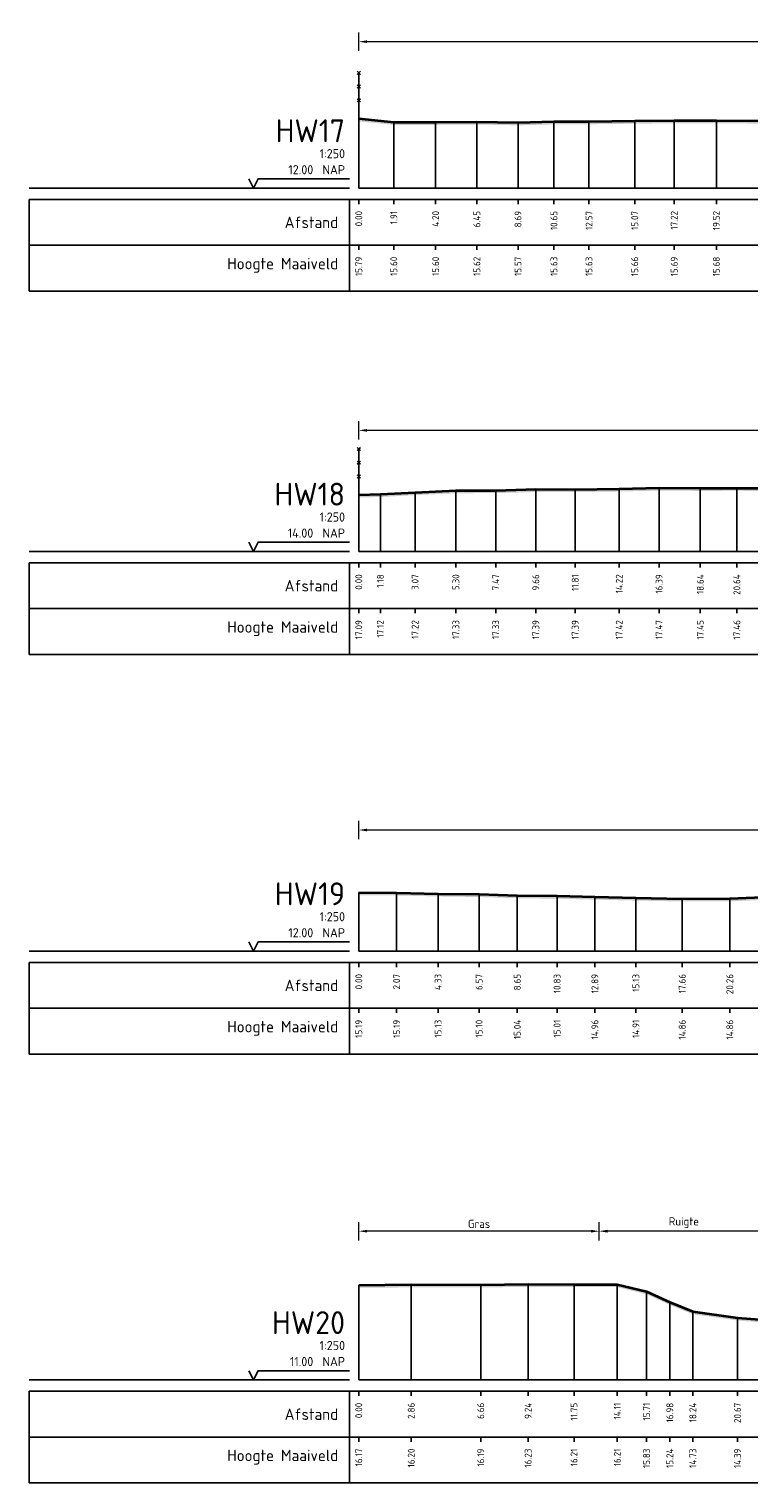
# Model space of a CAD drawing. Header units: metres. Extents: x 197882 to 206172, y 361908 to 364395.
# Tile 7 of 41: x 205766 to 205805, y 363847 to 363926. Entities that reach past the tile are written whole.
import ezdxf
from ezdxf.enums import TextEntityAlignment as Align

# ---------------------------------------------------------------- set-up
doc = ezdxf.new("R2010")
doc.units = ezdxf.units.M
doc.header["$PDMODE"] = 35
doc.header["$PDSIZE"] = 0.075
for name, color, linetype, lineweight in [('B-ME-IE-TERREINAFSCHEIDING_KUNSTMATIG_RASTERHEKWERK-SD', 20, 'Continuous', 25), ('X-ME-AL-PROFIEL_HUIDIG MAAIVELD-GD', 252, 'Continuous', 0), ('X-XX-AL-DETAIL1-M', 7, 'Continuous', 18), ('X-XX-AL-DWARSPROFIEL_PROFIELLIJN MAAIVELD-GD', 8, 'Continuous', 35)]:
    doc.layers.add(name, color=color, linetype=linetype, lineweight=lineweight)
doc.layers.add('X-ME-AL-PROFIELRASTER-S', color=7, linetype='Continuous')
doc.styles.add('NLCS-ISO-ANNOTATIEF-T18', font='NLCS-ISO.ttf', dxfattribs={"height": 1.8})
doc.styles.add('NLCS-ISO-ANNOTATIVE-T18', font='NLCS-ISO.ttf', dxfattribs={"height": 1.8})
doc.dimstyles.new('NLCS-ANNOTATIEF-T18-PIJL_L2_H0', dxfattribs={"dimtxt": 2.5, "dimasz": 1.8, "dimexe": 2, "dimexo": 2, "dimgap": 0.7, "dimtad": 1, "dimzin": 0, "dimdsep": 46, "dimtxsty": 'NLCS-ISO-ANNOTATIEF-T18', "dimcen": 0, "dimdle": 2, "dimclrd": 256, "dimclre": 256, "dimclrt": 10, "dimaunit": 2, "dimadec": 0, "dimazin": 0, "dimtfac": 1, "dimtdec": 3, "dimtofl": 0, "dimtmove": 0, "dimatfit": 3, "dimfxl": 2, "dimfxlon": 1, "dimtfillclr": 256, "dimtolj": 1, "dimtzin": 0, "dimlwd": -1, "dimlwe": -1, "dimarcsym": 0})

# ---------------------------------------------------------------- blocks, each defined once
blk = doc.blocks.new('SAL-PROFIELRASTER-D')
at = {"color": 0, "linetype": 'ByBlock', "lineweight": -2, "flags": 128}
for points in [[(-2, 0), (-72, 0)], [(-24, 2), (-23, 0), (-22, 2), (-2, 2)], [(-72, -12.5), (-72, -2.5)], [(0, -2.5), (-72, -2.5)], [(-2, -12.5), (-2, -2.5)], [(0, -12.5), (-72, -12.5)]]:
    blk.add_lwpolyline(points, dxfattribs=at)
at = {"color": 0, "linetype": 'ByBlock', "lineweight": -2, "style": 'NLCS-ISO-ANNOTATIVE-T18'}
blk.add_text('NAP', height=2, dxfattribs=at).set_placement((-3, 3), align=Align.RIGHT)
blk.add_text('Afstand', height=2.5, dxfattribs=at).set_placement((-4.5, -7.5), align=Align.MIDDLE_RIGHT)
for tag, height, p in [('PROFIELNR', 5, (-3, 10)), ('SCHAAL', 2, (-3, 6.5)), ('NAP', 2, (-9.94, 3))]:
    blk.add_attdef(tag, text='', height=height, dxfattribs=at).set_placement(p, align=Align.RIGHT)
blk = doc.blocks.new('SAL-PROFIELRASTER_BALK_EIND1-D')
at = {"color": 0, "linetype": 'ByBlock', "lineweight": -2}
blk.add_line((1, -12.5), (1, -2.5), dxfattribs=at)
at = {"color": 0, "linetype": 'ByBlock', "lineweight": -2, "flags": 128}
for points in [[(0, 0), (1, 0)], [(0, -2.5), (1, -2.5)], [(0, -12.5), (1, -12.5)]]:
    blk.add_lwpolyline(points, dxfattribs=at)
blk = doc.blocks.new('SAL-PROFIELRASTER_BALK-D')
at = {"color": 0, "linetype": 'ByBlock', "lineweight": -2}
for p, q in [((-72, -12.5), (-72, -2.5)), ((-2, -2.5), (-2, -12.5)), ((0, -12.5), (-72, -12.5))]:
    blk.add_line(p, q, dxfattribs=at)
at = {"color": 0, "linetype": 'ByBlock', "lineweight": -2, "style": 'NLCS-ISO-ANNOTATIVE-T18'}
for tag, height, p in [('TITEL1', 2.5, (-4.5, -6.5)), ('TITEL2', 1.5, (-4.5, -9.5))]:
    blk.add_attdef(tag, text='', height=height, dxfattribs=at).set_placement(p, align=Align.MIDDLE_RIGHT)
blk = doc.blocks.new('SAL-PROFIELRASTER_BALK_EIND2-D')
at = {"color": 0, "linetype": 'ByBlock', "lineweight": -2}
for p, q in [((1, -2.5), (1, -12.5)), ((1, -12.5), (0, -12.5))]:
    blk.add_line(p, q, dxfattribs=at)
blk = doc.blocks.new('SAL-PROFIELRASTER_BALK_DATA-D')
at = {"color": 0, "linetype": 'ByBlock', "lineweight": -2}
blk.add_lwpolyline([(0, -3.5), (0, -2.5)], dxfattribs=at)
at = {"color": 0, "linetype": 'ByBlock', "lineweight": -2, "style": 'NLCS-ISO-ANNOTATIVE-T18'}
blk.add_attdef('GETAL', text='', height=1.5, rotation=90, dxfattribs=at).set_placement((0.75, -5), align=Align.RIGHT)
blk = doc.blocks.new('SAL-PROFIELRASTER_AANHAAL-D')
at = {"color": 9, "linetype": 'ByBlock', "lineweight": -2, "flags": 128}
blk.add_lwpolyline([(0, 1), (0, 0)], dxfattribs=at)
blk = doc.blocks.new('SIE-RASTERHEKWERK-SOD')
at = {"flags": 128}
for points in [[(-0.035, 1.035), (0.035, 0.965)], [(-0.035, 0.965), (0, 1), (0.035, 1.035)], [(0, 0), (0, 1)], [(-0.035, 0.735), (0.035, 0.665)], [(-0.035, 0.665), (0, 0.7), (0.035, 0.735)], [(-0.035, 0.435), (0.035, 0.365)], [(-0.035, 0.365), (0, 0.4), (0.035, 0.435)]]:
    blk.add_lwpolyline(points, dxfattribs=at)
blk = doc.blocks.new('*D23')
at = {"layer": 'Defpoints', "color": 0, "transparency": 16777216}
for p in [(205783.859, 363925.67), (205783.859, 363917.683), (205919.086, 363917.683)]:
    blk.add_point(p, dxfattribs=at)
at = {"layer": 'X-XX-AL-DETAIL1-M', "transparency": 16777216}
for p, q in [((205783.859, 363925.17), (205783.859, 363926.17)), ((205918.636, 363925.67), (205784.309, 363925.67)), ((205919.086, 363925.17), (205919.086, 363926.17))]:
    blk.add_line(p, q, dxfattribs=at)
for points in [[(205784.309, 363925.745), (205784.309, 363925.595), (205783.859, 363925.67)], [(205918.636, 363925.745), (205918.636, 363925.595), (205919.086, 363925.67)]]:
    blk.add_solid(points, dxfattribs=at)
at = {"layer": 'X-XX-AL-DETAIL1-M', "color": 10, "transparency": 16777216, "insert": (205853.513, 363926.07), "char_height": 0.45, "attachment_point": 5, "style": 'NLCS-ISO-ANNOTATIEF-T18'}
blk.add_mtext('\\A1;Gras', dxfattribs=at)
blk = doc.blocks.new('*D26')
at = {"layer": 'Defpoints', "color": 0, "transparency": 16777216}
for p in [(205783.859, 363904.455), (205783.859, 363897.849), (205857.805, 363897.849)]:
    blk.add_point(p, dxfattribs=at)
at = {"layer": 'X-XX-AL-DETAIL1-M', "transparency": 16777216}
for p, q in [((205783.859, 363903.955), (205783.859, 363904.955)), ((205857.355, 363904.455), (205784.309, 363904.455)), ((205857.805, 363903.955), (205857.805, 363904.955))]:
    blk.add_line(p, q, dxfattribs=at)
for points in [[(205784.309, 363904.53), (205784.309, 363904.38), (205783.859, 363904.455)], [(205857.355, 363904.53), (205857.355, 363904.38), (205857.805, 363904.455)]]:
    blk.add_solid(points, dxfattribs=at)
at = {"layer": 'X-XX-AL-DETAIL1-M', "color": 10, "transparency": 16777216, "insert": (205820.832, 363904.855), "char_height": 0.45, "attachment_point": 5, "style": 'NLCS-ISO-ANNOTATIEF-T18'}
blk.add_mtext('\\A1;Gras', dxfattribs=at)
blk = doc.blocks.new('*D27')
at = {"layer": 'Defpoints', "color": 0, "transparency": 16777216}
for p in [(205783.859, 363882.64), (205783.859, 363876.034), (205903.687, 363876.034)]:
    blk.add_point(p, dxfattribs=at)
at = {"layer": 'X-XX-AL-DETAIL1-M', "transparency": 16777216}
for p, q in [((205783.859, 363882.14), (205783.859, 363883.14)), ((205903.687, 363882.14), (205903.687, 363883.14)), ((205903.237, 363882.64), (205784.309, 363882.64))]:
    blk.add_line(p, q, dxfattribs=at)
for points in [[(205784.309, 363882.715), (205784.309, 363882.565), (205783.859, 363882.64)], [(205903.237, 363882.715), (205903.237, 363882.565), (205903.687, 363882.64)]]:
    blk.add_solid(points, dxfattribs=at)
at = {"layer": 'X-XX-AL-DETAIL1-M', "color": 10, "transparency": 16777216, "insert": (205843.773, 363883.04), "char_height": 0.45, "attachment_point": 5, "style": 'NLCS-ISO-ANNOTATIEF-T18'}
blk.add_mtext('\\A1;Gras', dxfattribs=at)
blk = doc.blocks.new('*D28')
at = {"layer": 'Defpoints', "color": 0, "transparency": 16777216}
for p in [(205783.859, 363860.744), (205796.989, 363857.84), (205783.859, 363852.629)]:
    blk.add_point(p, dxfattribs=at)
at = {"layer": 'X-XX-AL-DETAIL1-M', "transparency": 16777216}
for p, q in [((205783.859, 363860.244), (205783.859, 363861.244)), ((205796.539, 363860.744), (205784.309, 363860.744)), ((205796.989, 363860.244), (205796.989, 363861.244))]:
    blk.add_line(p, q, dxfattribs=at)
for points in [[(205784.309, 363860.819), (205784.309, 363860.669), (205783.859, 363860.744)], [(205796.539, 363860.819), (205796.539, 363860.669), (205796.989, 363860.744)]]:
    blk.add_solid(points, dxfattribs=at)
at = {"layer": 'X-XX-AL-DETAIL1-M', "color": 10, "transparency": 16777216, "insert": (205790.424, 363861.144), "char_height": 0.45, "attachment_point": 5, "style": 'NLCS-ISO-ANNOTATIEF-T18'}
blk.add_mtext('\\A1;Gras', dxfattribs=at)
blk = doc.blocks.new('*D45')
at = {"layer": 'Defpoints', "color": 0, "transparency": 16777216}
for p in [(205796.989, 363860.744), (205796.989, 363857.84), (205806.226, 363852.629)]:
    blk.add_point(p, dxfattribs=at)
at = {"layer": 'X-XX-AL-DETAIL1-M', "transparency": 16777216}
for p, q in [((205796.989, 363860.244), (205796.989, 363861.244)), ((205805.776, 363860.744), (205797.439, 363860.744)), ((205806.226, 363860.244), (205806.226, 363861.244))]:
    blk.add_line(p, q, dxfattribs=at)
for points in [[(205797.439, 363860.819), (205797.439, 363860.669), (205796.989, 363860.744)], [(205805.776, 363860.819), (205805.776, 363860.669), (205806.226, 363860.744)]]:
    blk.add_solid(points, dxfattribs=at)
at = {"layer": 'X-XX-AL-DETAIL1-M', "color": 10, "transparency": 16777216, "insert": (205801.608, 363861.212), "char_height": 0.45, "attachment_point": 5, "style": 'NLCS-ISO-ANNOTATIEF-T18'}
blk.add_mtext('\\A1;Ruigte', dxfattribs=at)

msp = doc.modelspace()

# ---------------------------------------------------------------- hatches: boundary and pattern name
at = {"layer": 'X-ME-AL-PROFIEL_HUIDIG MAAIVELD-GD'}
h = msp.add_hatch(dxfattribs=at)
h.set_pattern_fill('AGR-MAAIVELD', color=256, scale=0.05, pattern_type=2)
h.set_pattern_definition([(45, (-22.73893, 234.15822), (-0.25000007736, 0.25000007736), []), (45, (-22.77464, 234.19393), (0, 0.50000015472), [0.3535535, -0.3535535]), (45, (-22.81035, 234.22965), (0, 0.50000015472), [0.3535535, -0.3535535]), (45, (-22.84657, 234.26586), (0, 0.50000015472), [0.3535535, -0.3535535]), (45, (-22.8818, 234.30108), (0, 0.50000015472), [0.3535535, -0.3535535]), (45, (-22.9175, 234.3368), (0, 0.50000015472), [0.3535535, -0.3535535]), (45, (-22.9532, 234.3725), (0, 0.50000015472), [0.3535535, -0.3535535]), (315, (-22.73893, 234.15822), (0.25000007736, 0.25000007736), []), (315, (-22.7032, 234.19393), (0.50000015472, -1e-16), [0.3535535, -0.3535535]), (315, (-22.6675, 234.22965), (0.50000015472, -1e-16), [0.3535535, -0.3535535]), (315, (-22.6313, 234.26586), (0.50000015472, -1e-16), [0.3535535, -0.3535535]), (315, (-22.59607, 234.30108), (0.50000015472, -1e-16), [0.3535535, -0.3535535]), (315, (-22.56035, 234.3368), (0.50000015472, -1e-16), [0.3535535, -0.3535535]), (315, (-22.52464, 234.3725), (0.50000015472, -1e-16), [0.3535535, -0.3535535])])
h.paths.add_polyline_path([(205925.067, 363919.183), (205924.067, 363919.823), (205923.167, 363920.42), (205922.166, 363920.62), (205921.457, 363920.941), (205920.48, 363921.51), (205919.086, 363921.614), (205917.632, 363921.557), (205915.939, 363921.512), (205914.101, 363921.516), (205912.288, 363921.474), (205910.175, 363921.455), (205908.371, 363921.379), (205906.248, 363921.397), (205904.337, 363921.391), (205902.347, 363921.376), (205900.229, 363921.368), (205898.284, 363921.37), (205896.219, 363921.365), (205894.388, 363921.397), (205892.636, 363921.378), (205890.798, 363921.394), (205888.896, 363921.418), (205886.852, 363921.421), (205884.647, 363921.434), (205882.669, 363921.431), (205880.938, 363921.443), (205878.519, 363921.51), (205876.587, 363921.449), (205874.354, 363921.458), (205872.287, 363921.427), (205870.227, 363921.445), (205868.178, 363921.443), (205865.901, 363921.424), (205864.018, 363921.409), (205861.707, 363921.393), (205859.442, 363921.394), (205857.353, 363921.371), (205855.348, 363921.372), (205852.98, 363921.347), (205850.912, 363921.336), (205848.891, 363921.345), (205846.744, 363921.345), (205844.769, 363921.316), (205842.638, 363921.313), (205840.233, 363921.334), (205838.265, 363921.372), (205836.086, 363921.364), (205834.064, 363921.377), (205832.199, 363921.373), (205830.012, 363921.367), (205827.783, 363921.358), (205825.748, 363921.33), (205823.943, 363921.302), (205821.801, 363921.331), (205819.389, 363921.337), (205816.676, 363921.341), (205814.553, 363921.328), (205812.192, 363921.342), (205810.32, 363921.334), (205807.991, 363921.347), (205805.958, 363921.351), (205803.379, 363921.363), (205801.079, 363921.368), (205798.925, 363921.345), (205796.426, 363921.313), (205794.513, 363921.308), (205792.551, 363921.256), (205790.306, 363921.299), (205788.054, 363921.281), (205785.771, 363921.282), (205783.859, 363921.471), (205783.859, 363921.321), (205785.771, 363921.132), (205788.054, 363921.131), (205790.306, 363921.149), (205792.551, 363921.106), (205794.513, 363921.158), (205796.426, 363921.163), (205798.925, 363921.195), (205801.079, 363921.218), (205803.379, 363921.213), (205805.958, 363921.201), (205807.991, 363921.197), (205810.32, 363921.184), (205812.192, 363921.192), (205814.553, 363921.178), (205816.676, 363921.191), (205819.389, 363921.187), (205821.801, 363921.181), (205823.943, 363921.152), (205825.748, 363921.18), (205827.783, 363921.208), (205830.012, 363921.217), (205832.199, 363921.223), (205834.064, 363921.227), (205836.086, 363921.214), (205838.265, 363921.222), (205840.233, 363921.184), (205842.638, 363921.163), (205844.769, 363921.166), (205846.744, 363921.195), (205848.891, 363921.195), (205850.912, 363921.186), (205852.98, 363921.197), (205855.348, 363921.222), (205857.353, 363921.221), (205859.442, 363921.244), (205861.707, 363921.243), (205864.018, 363921.259), (205865.901, 363921.274), (205868.178, 363921.293), (205870.227, 363921.295), (205872.287, 363921.277), (205874.354, 363921.308), (205876.587, 363921.299), (205878.519, 363921.36), (205880.938, 363921.293), (205882.669, 363921.281), (205884.647, 363921.284), (205886.852, 363921.271), (205888.896, 363921.268), (205890.798, 363921.244), (205892.636, 363921.228), (205894.388, 363921.247), (205896.219, 363921.215), (205898.284, 363921.22), (205900.229, 363921.218), (205902.347, 363921.226), (205904.337, 363921.241), (205906.248, 363921.247), (205908.371, 363921.229), (205910.175, 363921.305), (205912.288, 363921.324), (205914.101, 363921.366), (205915.939, 363921.362), (205917.632, 363921.407), (205919.086, 363921.464), (205920.48, 363921.36), (205921.457, 363920.791), (205922.166, 363920.47), (205923.167, 363920.27), (205924.067, 363919.673), (205925.067, 363919.033)])
h = msp.add_hatch(dxfattribs=at)
h.set_pattern_fill('AGR-MAAIVELD', color=256, scale=0.05, pattern_type=2)
h.set_pattern_definition([(45, (-22.73893, 251.82395), (-0.25000007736, 0.25000007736), []), (45, (-22.77464, 251.85966), (0, 0.50000015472), [0.3535535, -0.3535535]), (45, (-22.81035, 251.89537), (0, 0.50000015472), [0.3535535, -0.3535535]), (45, (-22.84657, 251.9316), (0, 0.50000015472), [0.3535535, -0.3535535]), (45, (-22.8818, 251.9668), (0, 0.50000015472), [0.3535535, -0.3535535]), (45, (-22.9175, 252.00252), (0, 0.50000015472), [0.3535535, -0.3535535]), (45, (-22.9532, 252.03823), (0, 0.50000015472), [0.3535535, -0.3535535]), (315, (-22.73893, 251.82395), (0.25000007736, 0.25000007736), []), (315, (-22.7032, 251.85966), (0.50000015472, -1e-16), [0.3535535, -0.3535535]), (315, (-22.6675, 251.89537), (0.50000015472, -1e-16), [0.3535535, -0.3535535]), (315, (-22.6313, 251.9316), (0.50000015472, -1e-16), [0.3535535, -0.3535535]), (315, (-22.59607, 251.9668), (0.50000015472, -1e-16), [0.3535535, -0.3535535]), (315, (-22.56035, 252.00252), (0.50000015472, -1e-16), [0.3535535, -0.3535535]), (315, (-22.52464, 252.03823), (0.50000015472, -1e-16), [0.3535535, -0.3535535])])
h.paths.add_polyline_path([(205857.805, 363900.972), (205857.805, 363900.822), (205854.991, 363900.918), (205852.842, 363900.932), (205849.993, 363900.878), (205847.436, 363900.722), (205844.714, 363900.586), (205842.217, 363900.637), (205839.747, 363900.706), (205837.805, 363900.717), (205835.492, 363900.756), (205833.356, 363900.865), (205831.204, 363900.958), (205828.538, 363900.997), (205826.629, 363900.992), (205824.435, 363901.036), (205822.426, 363901.061), (205819.734, 363901.083), (205817.95, 363901.151), (205815.623, 363901.093), (205813.308, 363901.214), (205810.995, 363901.098), (205808.863, 363901.174), (205806.536, 363901.146), (205804.499, 363901.157), (205802.503, 363901.152), (205800.253, 363901.166), (205798.078, 363901.121), (205795.674, 363901.084), (205793.523, 363901.09), (205791.334, 363901.031), (205789.158, 363901.025), (205786.932, 363900.922), (205785.037, 363900.818), (205783.859, 363900.79), (205783.859, 363900.94), (205785.037, 363900.968), (205786.932, 363901.072), (205789.158, 363901.175), (205791.334, 363901.181), (205793.523, 363901.24), (205795.674, 363901.234), (205798.078, 363901.271), (205800.253, 363901.316), (205802.503, 363901.302), (205804.499, 363901.307), (205806.536, 363901.296), (205808.863, 363901.324), (205810.995, 363901.248), (205813.308, 363901.364), (205815.623, 363901.243), (205817.95, 363901.301), (205819.734, 363901.233), (205822.426, 363901.211), (205824.435, 363901.186), (205826.629, 363901.142), (205828.538, 363901.147), (205831.204, 363901.108), (205833.356, 363901.015), (205835.492, 363900.906), (205837.805, 363900.867), (205839.747, 363900.856), (205842.217, 363900.787), (205844.714, 363900.736), (205847.436, 363900.872), (205849.993, 363901.028), (205852.842, 363901.082), (205854.991, 363901.068)])
h = msp.add_hatch(dxfattribs=at)
h.set_pattern_fill('AGR-MAAIVELD', color=256, scale=0.05, pattern_type=2)
h.set_pattern_definition([(45, (-18.88385, 265.82674), (-0.25000007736, 0.25000007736), []), (45, (-18.91956, 265.86246), (0, 0.50000015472), [0.3535535, -0.3535535]), (45, (-18.95528, 265.89817), (0, 0.50000015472), [0.3535535, -0.3535535]), (45, (-18.9915, 265.9344), (0, 0.50000015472), [0.3535535, -0.3535535]), (45, (-19.0267, 265.9696), (0, 0.50000015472), [0.3535535, -0.3535535]), (45, (-19.06242, 266.0053), (0, 0.50000015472), [0.3535535, -0.3535535]), (45, (-19.09813, 266.04103), (0, 0.50000015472), [0.3535535, -0.3535535]), (315, (-18.88385, 265.82674), (0.25000007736, 0.25000007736), []), (315, (-18.84813, 265.86246), (0.50000015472, -1e-16), [0.3535535, -0.3535535]), (315, (-18.81242, 265.89817), (0.50000015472, -1e-16), [0.3535535, -0.3535535]), (315, (-18.7762, 265.9344), (0.50000015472, -1e-16), [0.3535535, -0.3535535]), (315, (-18.741, 265.9696), (0.50000015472, -1e-16), [0.3535535, -0.3535535]), (315, (-18.70528, 266.0053), (0.50000015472, -1e-16), [0.3535535, -0.3535535]), (315, (-18.66956, 266.04103), (0.50000015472, -1e-16), [0.3535535, -0.3535535])])
h.paths.add_polyline_path([(205903.687, 363879.573), (205901.187, 363879.491), (205898.907, 363879.418), (205896.597, 363879.355), (205894.291, 363879.305), (205892.127, 363879.187), (205890.065, 363879.151), (205888.026, 363879.091), (205885.573, 363878.992), (205883.475, 363878.96), (205880.539, 363878.986), (205879.449, 363878.956), (205877.463, 363878.978), (205875.002, 363878.971), (205872.541, 363879.01), (205870.202, 363879.004), (205867.741, 363879.049), (205865.383, 363879.096), (205862.715, 363879.168), (205860.017, 363879.212), (205857.541, 363879.259), (205855.011, 363879.226), (205852.14, 363879.191), (205849.66, 363879.13), (205847.085, 363879.069), (205844.646, 363879.031), (205842.276, 363879.004), (205839.852, 363879.006), (205837.317, 363879.011), (205834.727, 363878.986), (205831.927, 363879.003), (205829.404, 363878.996), (205826.523, 363879.022), (205823.814, 363879.081), (205821.16, 363879.142), (205818.729, 363879.195), (205815.97, 363879.207), (205813.518, 363879.188), (205811.151, 363879.18), (205808.854, 363879.086), (205806.357, 363878.994), (205804.115, 363878.896), (205801.515, 363878.891), (205798.988, 363878.939), (205796.748, 363878.992), (205794.686, 363879.042), (205792.511, 363879.069), (205790.427, 363879.133), (205788.187, 363879.166), (205785.926, 363879.219), (205783.859, 363879.222), (205783.859, 363879.072), (205785.926, 363879.069), (205788.187, 363879.016), (205790.427, 363878.983), (205792.511, 363878.919), (205794.686, 363878.892), (205796.748, 363878.842), (205798.988, 363878.789), (205801.515, 363878.741), (205804.115, 363878.746), (205806.357, 363878.844), (205808.854, 363878.936), (205811.151, 363879.03), (205813.518, 363879.038), (205815.97, 363879.057), (205818.729, 363879.045), (205821.16, 363878.992), (205823.814, 363878.931), (205826.523, 363878.872), (205829.404, 363878.846), (205831.927, 363878.853), (205834.727, 363878.836), (205837.317, 363878.861), (205839.852, 363878.856), (205842.276, 363878.854), (205844.646, 363878.881), (205847.085, 363878.919), (205849.66, 363878.98), (205852.14, 363879.041), (205855.011, 363879.076), (205857.541, 363879.109), (205860.017, 363879.062), (205862.715, 363879.018), (205865.383, 363878.946), (205867.741, 363878.899), (205870.202, 363878.854), (205872.541, 363878.86), (205875.002, 363878.821), (205877.463, 363878.828), (205879.449, 363878.806), (205880.539, 363878.836), (205883.475, 363878.81), (205885.573, 363878.842), (205888.026, 363878.941), (205890.065, 363879.001), (205892.127, 363879.037), (205894.291, 363879.155), (205896.597, 363879.205), (205898.907, 363879.268), (205901.187, 363879.341), (205903.687, 363879.423)])
h = msp.add_hatch(dxfattribs=at)
h.set_pattern_fill('AGR-MAAIVELD', color=256, scale=0.05, pattern_type=2)
h.set_pattern_definition([(45, (-15.32153, 274.2284), (-0.25000007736, 0.25000007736), []), (45, (-15.35724, 274.26413), (0, 0.50000015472), [0.3535535, -0.3535535]), (45, (-15.39296, 274.29984), (0, 0.50000015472), [0.3535535, -0.3535535]), (45, (-15.42917, 274.33606), (0, 0.50000015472), [0.3535535, -0.3535535]), (45, (-15.4644, 274.37127), (0, 0.50000015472), [0.3535535, -0.3535535]), (45, (-15.5001, 274.407), (0, 0.50000015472), [0.3535535, -0.3535535]), (45, (-15.5358, 274.4427), (0, 0.50000015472), [0.3535535, -0.3535535]), (315, (-15.32153, 274.2284), (0.25000007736, 0.25000007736), []), (315, (-15.2858, 274.26413), (0.50000015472, -1e-16), [0.3535535, -0.3535535]), (315, (-15.2501, 274.29984), (0.50000015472, -1e-16), [0.3535535, -0.3535535]), (315, (-15.2139, 274.33606), (0.50000015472, -1e-16), [0.3535535, -0.3535535]), (315, (-15.17867, 274.37127), (0.50000015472, -1e-16), [0.3535535, -0.3535535]), (315, (-15.14296, 274.407), (0.50000015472, -1e-16), [0.3535535, -0.3535535]), (315, (-15.10724, 274.4427), (0.50000015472, -1e-16), [0.3535535, -0.3535535])])
h.paths.add_polyline_path([(205995.924, 363856.982), (205995.924, 363856.832), (205992.971, 363856.789), (205989.945, 363856.753), (205987.223, 363856.701), (205984.465, 363856.624), (205981.515, 363856.504), (205978.273, 363856.325), (205976.217, 363856.191), (205975.621, 363856.133), (205974.004, 363856.109), (205972.25, 363856.049), (205969.939, 363856.018), (205968.077, 363856.036), (205965.901, 363856.069), (205963.677, 363856.02), (205961.514, 363856.092), (205959.654, 363856.191), (205957.99, 363856.213), (205956.042, 363856.241), (205954.22, 363856.314), (205952.144, 363856.358), (205949.867, 363856.419), (205947.637, 363856.572), (205945.279, 363856.643), (205942.844, 363856.66), (205940.621, 363856.627), (205938.126, 363856.605), (205935.748, 363856.605), (205933.204, 363856.544), (205930.621, 363856.5), (205928.248, 363856.482), (205925.893, 363856.439), (205923.38, 363856.422), (205921.167, 363856.383), (205918.63, 363856.359), (205916.418, 363856.316), (205914.219, 363856.286), (205911.604, 363856.247), (205909.396, 363856.259), (205907.176, 363856.246), (205904.883, 363856.217), (205902.424, 363856.189), (205899.574, 363856.212), (205897.358, 363856.201), (205895.039, 363856.253), (205892.834, 363856.259), (205890.543, 363856.309), (205888.33, 363856.38), (205885.936, 363856.399), (205883.638, 363856.437), (205881.331, 363856.517), (205879.37, 363856.508), (205877.09, 363856.391), (205873.745, 363856.169), (205871.724, 363856.074), (205869.918, 363856.211), (205868.063, 363856.205), (205865.599, 363856.28), (205863.422, 363856.297), (205861.295, 363856.307), (205859.103, 363856.248), (205856.9, 363856.299), (205854.418, 363856.321), (205852.037, 363856.357), (205849.958, 363856.375), (205847.634, 363856.386), (205845.298, 363856.407), (205842.904, 363856.389), (205840.811, 363856.442), (205838.605, 363856.481), (205836.552, 363856.594), (205834.464, 363856.74), (205832.108, 363856.788), (205829.943, 363856.876), (205827.929, 363856.945), (205825.673, 363856.973), (205824.184, 363856.967), (205823.473, 363856.947), (205821.783, 363856.865), (205821.138, 363856.711), (205820.017, 363856.316), (205818.855, 363855.697), (205818.159, 363855.765), (205817.319, 363855.678), (205816.53, 363855.229), (205815.313, 363855.166), (205814.035, 363855.176), (205813.023, 363855.105), (205811.893, 363855.213), (205810.562, 363855.142), (205808.935, 363855.121), (205807.576, 363855.45), (205806.226, 363855.734), (205804.533, 363855.871), (205802.096, 363856.211), (205800.841, 363856.719), (205799.567, 363857.308), (205797.97, 363857.689), (205795.609, 363857.692), (205793.104, 363857.708), (205790.518, 363857.672), (205786.722, 363857.677), (205783.859, 363857.652), (205783.859, 363857.802), (205786.722, 363857.827), (205790.518, 363857.822), (205793.104, 363857.858), (205795.609, 363857.842), (205797.97, 363857.839), (205799.567, 363857.458), (205800.841, 363856.869), (205802.096, 363856.361), (205804.533, 363856.021), (205806.226, 363855.884), (205807.576, 363855.6), (205808.935, 363855.271), (205810.562, 363855.292), (205811.893, 363855.363), (205813.023, 363855.255), (205814.035, 363855.326), (205815.313, 363855.316), (205816.53, 363855.379), (205817.319, 363855.828), (205818.159, 363855.915), (205818.855, 363855.847), (205820.017, 363856.466), (205821.138, 363856.861), (205821.783, 363857.015), (205823.473, 363857.097), (205824.184, 363857.117), (205825.673, 363857.123), (205827.929, 363857.095), (205829.943, 363857.026), (205832.108, 363856.938), (205834.464, 363856.89), (205836.552, 363856.744), (205838.605, 363856.631), (205840.811, 363856.592), (205842.904, 363856.539), (205845.298, 363856.557), (205847.634, 363856.536), (205849.958, 363856.525), (205852.037, 363856.507), (205854.418, 363856.471), (205856.9, 363856.449), (205859.103, 363856.398), (205861.295, 363856.457), (205863.422, 363856.447), (205865.599, 363856.43), (205868.063, 363856.355), (205869.918, 363856.361), (205871.724, 363856.224), (205873.745, 363856.319), (205877.09, 363856.541), (205879.37, 363856.658), (205881.331, 363856.667), (205883.638, 363856.587), (205885.936, 363856.549), (205888.33, 363856.53), (205890.543, 363856.459), (205892.834, 363856.409), (205895.039, 363856.403), (205897.358, 363856.351), (205899.574, 363856.362), (205902.424, 363856.339), (205904.883, 363856.367), (205907.176, 363856.396), (205909.396, 363856.409), (205911.604, 363856.397), (205914.219, 363856.436), (205916.418, 363856.466), (205918.63, 363856.509), (205921.167, 363856.533), (205923.38, 363856.572), (205925.893, 363856.589), (205928.248, 363856.632), (205930.621, 363856.65), (205933.204, 363856.694), (205935.748, 363856.755), (205938.126, 363856.755), (205940.621, 363856.777), (205942.844, 363856.81), (205945.279, 363856.793), (205947.637, 363856.722), (205949.867, 363856.569), (205952.144, 363856.508), (205954.22, 363856.464), (205956.042, 363856.391), (205957.99, 363856.363), (205959.654, 363856.341), (205961.514, 363856.242), (205963.677, 363856.17), (205965.901, 363856.219), (205968.077, 363856.186), (205969.939, 363856.168), (205972.25, 363856.199), (205974.004, 363856.259), (205975.621, 363856.283), (205976.217, 363856.341), (205978.273, 363856.475), (205981.515, 363856.654), (205984.465, 363856.774), (205987.223, 363856.851), (205989.945, 363856.903), (205992.971, 363856.939)])

# ---------------------------------------------------------------- linework, layer by layer
at = {"layer": 'X-XX-AL-DWARSPROFIEL_PROFIELLIJN MAAIVELD-GD'}
for points in [[(205783.859, 363921.471), (205785.771, 363921.282), (205788.054, 363921.281), (205790.306, 363921.299), (205792.551, 363921.256), (205794.513, 363921.308), (205796.426, 363921.313), (205798.925, 363921.345), (205801.079, 363921.368), (205803.379, 363921.363), (205805.958, 363921.351)], [(205783.859, 363900.94), (205785.037, 363900.968), (205786.932, 363901.072), (205789.158, 363901.175), (205791.334, 363901.181), (205793.523, 363901.24), (205795.674, 363901.234), (205798.078, 363901.271), (205800.253, 363901.316), (205802.503, 363901.302), (205804.499, 363901.307), (205806.536, 363901.296)], [(205783.859, 363879.222), (205785.926, 363879.219), (205788.187, 363879.166), (205790.427, 363879.133), (205792.511, 363879.069), (205794.686, 363879.042), (205796.748, 363878.992), (205798.988, 363878.939), (205801.515, 363878.891), (205804.115, 363878.896), (205806.357, 363878.994)], [(205783.859, 363857.802), (205786.722, 363857.827), (205790.518, 363857.822), (205793.104, 363857.858), (205795.609, 363857.842), (205797.97, 363857.839), (205799.567, 363857.458), (205800.841, 363856.869), (205802.096, 363856.361), (205804.533, 363856.021), (205806.226, 363855.884)]]:
    msp.add_lwpolyline(points, dxfattribs=at)

# ---------------------------------------------------------------- block references
at = {"layer": 'B-ME-IE-TERREINAFSCHEIDING_KUNSTMATIG_RASTERHEKWERK-SD', "xscale": 2.5, "yscale": 2.5, "zscale": 2.5}
for p in [(205783.859, 363921.471), (205783.859, 363900.94)]:
    msp.add_blockref('SIE-RASTERHEKWERK-SOD', p, dxfattribs=at)
at = {"layer": 'X-ME-AL-PROFIELRASTER-S', "xscale": 0.25, "yscale": 0.25, "zscale": 0.25}
for name, p, values in [('SAL-PROFIELRASTER-D', (205783.859, 363917.683), {'PROFIELNR': 'HW17', 'SCHAAL': '1:250', 'NAP': '12.00'}), ('SAL-PROFIELRASTER_BALK_DATA-D', (205783.859, 363917.683), {'GETAL': '0.00'}), ('SAL-PROFIELRASTER_BALK_DATA-D', (205785.771, 363917.683), {'GETAL': '1.91'}), ('SAL-PROFIELRASTER_BALK_DATA-D', (205788.054, 363917.683), {'GETAL': '4.20'}), ('SAL-PROFIELRASTER_BALK_DATA-D', (205790.306, 363917.683), {'GETAL': '6.45'}), ('SAL-PROFIELRASTER_BALK_DATA-D', (205792.551, 363917.683), {'GETAL': '8.69'}), ('SAL-PROFIELRASTER_BALK_DATA-D', (205794.513, 363917.683), {'GETAL': '10.65'}), ('SAL-PROFIELRASTER_BALK_DATA-D', (205796.426, 363917.683), {'GETAL': '12.57'}), ('SAL-PROFIELRASTER_BALK_DATA-D', (205798.925, 363917.683), {'GETAL': '15.07'}), ('SAL-PROFIELRASTER_BALK_DATA-D', (205801.079, 363917.683), {'GETAL': '17.22'}), ('SAL-PROFIELRASTER_BALK_DATA-D', (205803.379, 363917.683), {'GETAL': '19.52'}), ('SAL-PROFIELRASTER_BALK-D', (205783.859, 363915.183), {'TITEL1': 'Hoogte Maaiveld'}), ('SAL-PROFIELRASTER_BALK_DATA-D', (205783.859, 363915.183), {'GETAL': '15.79'}), ('SAL-PROFIELRASTER_BALK_DATA-D', (205785.771, 363915.183), {'GETAL': '15.60'}), ('SAL-PROFIELRASTER_BALK_DATA-D', (205788.054, 363915.183), {'GETAL': '15.60'}), ('SAL-PROFIELRASTER_BALK_DATA-D', (205790.306, 363915.183), {'GETAL': '15.62'}), ('SAL-PROFIELRASTER_BALK_DATA-D', (205792.551, 363915.183), {'GETAL': '15.57'}), ('SAL-PROFIELRASTER_BALK_DATA-D', (205794.513, 363915.183), {'GETAL': '15.63'}), ('SAL-PROFIELRASTER_BALK_DATA-D', (205796.426, 363915.183), {'GETAL': '15.63'}), ('SAL-PROFIELRASTER_BALK_DATA-D', (205798.925, 363915.183), {'GETAL': '15.66'}), ('SAL-PROFIELRASTER_BALK_DATA-D', (205801.079, 363915.183), {'GETAL': '15.69'}), ('SAL-PROFIELRASTER_BALK_DATA-D', (205803.379, 363915.183), {'GETAL': '15.68'}), ('SAL-PROFIELRASTER-D', (205783.859, 363897.849), {'PROFIELNR': 'HW18', 'SCHAAL': '1:250', 'NAP': '14.00'}), ('SAL-PROFIELRASTER_BALK_DATA-D', (205783.859, 363897.849), {'GETAL': '0.00'}), ('SAL-PROFIELRASTER_BALK_DATA-D', (205785.037, 363897.849), {'GETAL': '1.18'}), ('SAL-PROFIELRASTER_BALK_DATA-D', (205786.932, 363897.849), {'GETAL': '3.07'}), ('SAL-PROFIELRASTER_BALK_DATA-D', (205789.158, 363897.849), {'GETAL': '5.30'}), ('SAL-PROFIELRASTER_BALK_DATA-D', (205791.334, 363897.849), {'GETAL': '7.47'}), ('SAL-PROFIELRASTER_BALK_DATA-D', (205793.523, 363897.849), {'GETAL': '9.66'}), ('SAL-PROFIELRASTER_BALK_DATA-D', (205795.674, 363897.849), {'GETAL': '11.81'}), ('SAL-PROFIELRASTER_BALK_DATA-D', (205798.078, 363897.849), {'GETAL': '14.22'}), ('SAL-PROFIELRASTER_BALK_DATA-D', (205800.253, 363897.849), {'GETAL': '16.39'}), ('SAL-PROFIELRASTER_BALK_DATA-D', (205802.503, 363897.849), {'GETAL': '18.64'}), ('SAL-PROFIELRASTER_BALK_DATA-D', (205804.499, 363897.849), {'GETAL': '20.64'}), ('SAL-PROFIELRASTER_BALK-D', (205783.859, 363895.349), {'TITEL1': 'Hoogte Maaiveld'}), ('SAL-PROFIELRASTER_BALK_DATA-D', (205783.859, 363895.349), {'GETAL': '17.09'}), ('SAL-PROFIELRASTER_BALK_DATA-D', (205785.037, 363895.349), {'GETAL': '17.12'}), ('SAL-PROFIELRASTER_BALK_DATA-D', (205786.932, 363895.349), {'GETAL': '17.22'}), ('SAL-PROFIELRASTER_BALK_DATA-D', (205789.158, 363895.349), {'GETAL': '17.33'}), ('SAL-PROFIELRASTER_BALK_DATA-D', (205791.334, 363895.349), {'GETAL': '17.33'}), ('SAL-PROFIELRASTER_BALK_DATA-D', (205793.523, 363895.349), {'GETAL': '17.39'}), ('SAL-PROFIELRASTER_BALK_DATA-D', (205795.674, 363895.349), {'GETAL': '17.39'}), ('SAL-PROFIELRASTER_BALK_DATA-D', (205798.078, 363895.349), {'GETAL': '17.42'}), ('SAL-PROFIELRASTER_BALK_DATA-D', (205800.253, 363895.349), {'GETAL': '17.47'}), ('SAL-PROFIELRASTER_BALK_DATA-D', (205802.503, 363895.349), {'GETAL': '17.45'}), ('SAL-PROFIELRASTER_BALK_DATA-D', (205804.499, 363895.349), {'GETAL': '17.46'}), ('SAL-PROFIELRASTER-D', (205783.859, 363876.034), {'PROFIELNR': 'HW19', 'SCHAAL': '1:250', 'NAP': '12.00'}), ('SAL-PROFIELRASTER_BALK_DATA-D', (205783.859, 363876.034), {'GETAL': '0.00'}), ('SAL-PROFIELRASTER_BALK_DATA-D', (205785.926, 363876.034), {'GETAL': '2.07'}), ('SAL-PROFIELRASTER_BALK_DATA-D', (205788.187, 363876.034), {'GETAL': '4.33'}), ('SAL-PROFIELRASTER_BALK_DATA-D', (205790.427, 363876.034), {'GETAL': '6.57'}), ('SAL-PROFIELRASTER_BALK_DATA-D', (205792.511, 363876.034), {'GETAL': '8.65'}), ('SAL-PROFIELRASTER_BALK_DATA-D', (205794.686, 363876.034), {'GETAL': '10.83'}), ('SAL-PROFIELRASTER_BALK_DATA-D', (205796.748, 363876.034), {'GETAL': '12.89'}), ('SAL-PROFIELRASTER_BALK_DATA-D', (205798.988, 363876.034), {'GETAL': '15.13'}), ('SAL-PROFIELRASTER_BALK_DATA-D', (205801.515, 363876.034), {'GETAL': '17.66'}), ('SAL-PROFIELRASTER_BALK_DATA-D', (205804.115, 363876.034), {'GETAL': '20.26'}), ('SAL-PROFIELRASTER_BALK-D', (205783.859, 363873.534), {'TITEL1': 'Hoogte Maaiveld'}), ('SAL-PROFIELRASTER_BALK_DATA-D', (205783.859, 363873.534), {'GETAL': '15.19'}), ('SAL-PROFIELRASTER_BALK_DATA-D', (205785.926, 363873.534), {'GETAL': '15.19'}), ('SAL-PROFIELRASTER_BALK_DATA-D', (205788.187, 363873.534), {'GETAL': '15.13'}), ('SAL-PROFIELRASTER_BALK_DATA-D', (205790.427, 363873.534), {'GETAL': '15.10'}), ('SAL-PROFIELRASTER_BALK_DATA-D', (205792.511, 363873.534), {'GETAL': '15.04'}), ('SAL-PROFIELRASTER_BALK_DATA-D', (205794.686, 363873.534), {'GETAL': '15.01'}), ('SAL-PROFIELRASTER_BALK_DATA-D', (205796.748, 363873.534), {'GETAL': '14.96'}), ('SAL-PROFIELRASTER_BALK_DATA-D', (205798.988, 363873.534), {'GETAL': '14.91'}), ('SAL-PROFIELRASTER_BALK_DATA-D', (205801.515, 363873.534), {'GETAL': '14.86'}), ('SAL-PROFIELRASTER_BALK_DATA-D', (205804.115, 363873.534), {'GETAL': '14.86'}), ('SAL-PROFIELRASTER-D', (205783.859, 363852.629), {'PROFIELNR': 'HW20', 'SCHAAL': '1:250', 'NAP': '11.00'}), ('SAL-PROFIELRASTER_BALK_DATA-D', (205783.859, 363852.629), {'GETAL': '0.00'}), ('SAL-PROFIELRASTER_BALK_DATA-D', (205786.722, 363852.629), {'GETAL': '2.86'}), ('SAL-PROFIELRASTER_BALK_DATA-D', (205790.518, 363852.629), {'GETAL': '6.66'}), ('SAL-PROFIELRASTER_BALK_DATA-D', (205793.104, 363852.629), {'GETAL': '9.24'}), ('SAL-PROFIELRASTER_BALK_DATA-D', (205795.609, 363852.629), {'GETAL': '11.75'}), ('SAL-PROFIELRASTER_BALK_DATA-D', (205797.97, 363852.629), {'GETAL': '14.11'}), ('SAL-PROFIELRASTER_BALK_DATA-D', (205799.567, 363852.629), {'GETAL': '15.71'}), ('SAL-PROFIELRASTER_BALK_DATA-D', (205800.841, 363852.629), {'GETAL': '16.98'}), ('SAL-PROFIELRASTER_BALK_DATA-D', (205802.096, 363852.629), {'GETAL': '18.24'}), ('SAL-PROFIELRASTER_BALK_DATA-D', (205804.533, 363852.629), {'GETAL': '20.67'}), ('SAL-PROFIELRASTER_BALK-D', (205783.859, 363850.129), {'TITEL1': 'Hoogte Maaiveld'}), ('SAL-PROFIELRASTER_BALK_DATA-D', (205783.859, 363850.129), {'GETAL': '16.17'}), ('SAL-PROFIELRASTER_BALK_DATA-D', (205786.722, 363850.129), {'GETAL': '16.20'}), ('SAL-PROFIELRASTER_BALK_DATA-D', (205790.518, 363850.129), {'GETAL': '16.19'}), ('SAL-PROFIELRASTER_BALK_DATA-D', (205793.104, 363850.129), {'GETAL': '16.23'}), ('SAL-PROFIELRASTER_BALK_DATA-D', (205795.609, 363850.129), {'GETAL': '16.21'}), ('SAL-PROFIELRASTER_BALK_DATA-D', (205797.97, 363850.129), {'GETAL': '16.21'}), ('SAL-PROFIELRASTER_BALK_DATA-D', (205799.567, 363850.129), {'GETAL': '15.83'}), ('SAL-PROFIELRASTER_BALK_DATA-D', (205800.841, 363850.129), {'GETAL': '15.24'}), ('SAL-PROFIELRASTER_BALK_DATA-D', (205802.096, 363850.129), {'GETAL': '14.73'}), ('SAL-PROFIELRASTER_BALK_DATA-D', (205804.533, 363850.129), {'GETAL': '14.39'})]:
    msp.add_blockref(name, p, dxfattribs=at).add_auto_attribs(values)
at = {"layer": 'X-ME-AL-PROFIELRASTER-S'}
for name, p, xscale, yscale, zscale in [('SAL-PROFIELRASTER_AANHAAL-D', (205783.859, 363917.683), 0.2256373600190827, 3.788000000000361, 0.2256373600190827), ('SAL-PROFIELRASTER_AANHAAL-D', (205785.771, 363917.683), 0.2168202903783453, 3.598999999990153, 0.2168202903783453), ('SAL-PROFIELRASTER_AANHAAL-D', (205788.054, 363917.683), 0.2167731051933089, 3.597999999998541, 0.2167731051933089), ('SAL-PROFIELRASTER_AANHAAL-D', (205790.306, 363917.683), 0.2176215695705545, 3.615999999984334, 0.2176215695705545), ('SAL-PROFIELRASTER_AANHAAL-D', (205792.551, 363917.683), 0.2155916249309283, 3.572999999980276, 0.2155916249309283), ('SAL-PROFIELRASTER_AANHAAL-D', (205794.513, 363917.683), 0.2180451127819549, 3.625, 0.2180451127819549), ('SAL-PROFIELRASTER_AANHAAL-D', (205796.426, 363917.683), 0.2182802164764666, 3.630000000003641, 0.2182802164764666), ('SAL-PROFIELRASTER_AANHAAL-D', (205798.925, 363917.683), 0.2197815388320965, 3.662000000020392, 0.2197815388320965), ('SAL-PROFIELRASTER_AANHAAL-D', (205801.079, 363917.683), 0.2208570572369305, 3.684999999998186, 0.2208570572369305), ('SAL-PROFIELRASTER_AANHAAL-D', (205803.379, 363917.683), 0.2206235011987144, 3.679999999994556, 0.2206235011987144), ('SAL-PROFIELRASTER_BALK_EIND1-D', (205783.859, 363917.683), 142.6320298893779, 0.25, 142.6320298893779), ('SAL-PROFIELRASTER_BALK_EIND2-D', (205783.859, 363915.183), 142.6320298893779, 0.25, 142.6320298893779), ('SAL-PROFIELRASTER_BALK_EIND1-D', (205783.859, 363897.849), 74.57082634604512, 0.25, 74.57082634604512), ('SAL-PROFIELRASTER_BALK_EIND2-D', (205783.859, 363895.349), 74.57082634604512, 0.25, 74.57082634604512), ('SAL-PROFIELRASTER_BALK_EIND1-D', (205783.859, 363876.034), 120.4528131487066, 0.25, 120.4528131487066), ('SAL-PROFIELRASTER_BALK_EIND2-D', (205783.859, 363873.534), 120.4528131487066, 0.25, 120.4528131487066), ('SAL-PROFIELRASTER_BALK_EIND1-D', (205783.859, 363852.629), 212.690473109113, 0.25, 212.690473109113), ('SAL-PROFIELRASTER_BALK_EIND2-D', (205783.859, 363850.129), 212.690473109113, 0.25, 212.690473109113)]:
    msp.add_blockref(name, p, dxfattribs=dict(at, xscale=xscale, yscale=yscale, zscale=zscale))
for p, yscale in [((205786.932, 363897.849), 3.222999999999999), ((205789.158, 363897.849), 3.326000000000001), ((205791.334, 363897.849), 3.332000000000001), ((205793.523, 363897.849), 3.390999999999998), ((205795.674, 363897.849), 3.385000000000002), ((205798.078, 363897.849), 3.422000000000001), ((205800.253, 363897.849), 3.466999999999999), ((205802.503, 363897.849), 3.452999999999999), ((205804.499, 363897.849), 3.457999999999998), ((205783.859, 363897.849), 3.091000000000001), ((205785.037, 363897.849), 3.119), ((205783.859, 363876.034), 3.188000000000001), ((205785.926, 363876.034), 3.185), ((205788.187, 363876.034), 3.132), ((205790.427, 363876.034), 3.099), ((205792.511, 363876.034), 3.035), ((205794.686, 363876.034), 3.007999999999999), ((205796.748, 363876.034), 2.958), ((205798.988, 363876.034), 2.904999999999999), ((205801.515, 363876.034), 2.856999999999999), ((205804.115, 363876.034), 2.862), ((205783.859, 363852.629), 5.172999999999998), ((205786.722, 363852.629), 5.198), ((205790.518, 363852.629), 5.193000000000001), ((205793.104, 363852.629), 5.228999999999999), ((205795.609, 363852.629), 5.213000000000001), ((205797.97, 363852.629), 5.210000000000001), ((205799.567, 363852.629), 4.829000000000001), ((205800.841, 363852.629), 4.24), ((205802.096, 363852.629), 3.731999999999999), ((205804.533, 363852.629), 3.391999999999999)]:
    msp.add_blockref('SAL-PROFIELRASTER_AANHAAL-D', p, dxfattribs=dict(at, yscale=yscale))

# ---------------------------------------------------------------- dimensions: what is measured, and where the dimension line sits
at = {"layer": 'X-XX-AL-DETAIL1-M'}
for base, p1, p2, text, picture, middle in [((205783.859, 363925.67), (205919.086, 363917.683), (205783.859, 363917.683), 'Gras', '*D23', (205853.513, 363925.67)), ((205783.859, 363904.455), (205857.805, 363897.849), (205783.859, 363897.849), 'Gras', '*D26', (205820.832, 363904.455)), ((205783.859, 363882.64), (205903.687, 363876.034), (205783.859, 363876.034), 'Gras', '*D27', (205843.773, 363882.64)), ((205783.859, 363860.744), (205796.989, 363857.84), (205783.859, 363852.629), 'Gras', '*D28', (205790.424, 363860.744)), ((205796.989, 363860.744), (205806.226, 363852.629), (205796.989, 363857.84), 'Ruigte', '*D45', (205801.608, 363860.744))]:
    dim = msp.add_linear_dim(base=base, p1=p1, p2=p2, text=text, dimstyle='NLCS-ANNOTATIEF-T18-PIJL_L2_H0', dxfattribs=at)
    dim.commit()
    dim.dimension.update_dxf_attribs({"geometry": picture, "text_midpoint": middle, "dimtype": 160})

doc.saveas('drawing.dxf')
